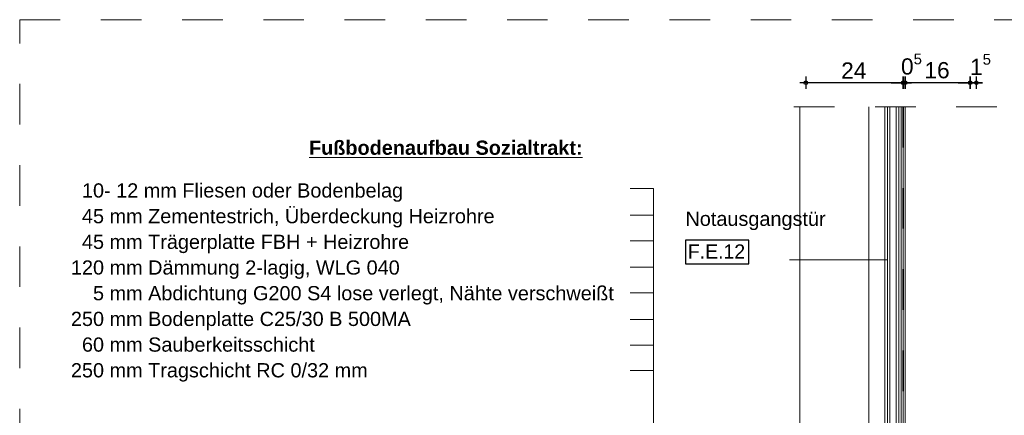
# Model space of a CAD drawing. Header units: metres. Extents: x 1316.5 to 1415.3, y -94.1 to -52.
# Tile 244 of 256: x 1391 to 1393.5, y -70 to -69. Entities that reach past the tile are written whole.
import ezdxf

# ---------------------------------------------------------------- set-up
doc = ezdxf.new("R2010")
doc.units = ezdxf.units.M
doc.header["$PDMODE"] = 65
for name, pattern in [('AUSGEZOGEN', [0]), ('STRICHLINIE_S4', [0.008, 0.006, -0.002]), ('STRICHPUNKT2_S5', [0.1, 0.07, -0.01, 0.01, -0.01]), ('VERDECKT2_S2', [0.03, 0.02, -0.01])]:
    doc.linetypes.add(name, pattern=pattern)
for name, color, linetype, lineweight in [('XR$1$Achsen', 4, 'AUSGEZOGEN', 13), ('XR$1$Logos', 255, 'AUSGEZOGEN', 13), ('XR$1$Maßlinie 1_50', 7, 'AUSGEZOGEN', 25), ('XR$1$Muster', 4, 'AUSGEZOGEN', 13), ('XR$1$Text 1_100', 3, 'AUSGEZOGEN', 18), ('XR$1$Text 1_50', 3, 'AUSGEZOGEN', 18), ('XR$1$Wand', 1, 'AUSGEZOGEN', 50), ('XR$1$Wand Mauerwerk tr_1', 42, 'AUSGEZOGEN', 18)]:
    doc.layers.add(name, color=color, linetype=linetype, lineweight=lineweight)
doc.styles.add('ARIAL', font='arial.ttf')
doc.dimstyles.new('DIMSTYLE_4', dxfattribs={"dimtxt": 0.04, "dimasz": 0.03, "dimexe": 0, "dimexo": 1e-06, "dimgap": 0.02, "dimtad": 2, "dimdec": 1, "dimlfac": 100, "dimrnd": 0.5, "dimzin": 4, "dimdsep": 46, "dimtxsty": 'ARIAL', "dimblk1": 'ALL_ML_KREIS', "dimblk2": 'ALL_ML_KREIS', "dimsah": 1, "dimcen": 0, "dimse1": 1, "dimse2": 1, "dimclrd": 7, "dimclre": 7, "dimclrt": 7, "dimadec": 0, "dimazin": 0, "dimtfac": 1, "dimtdec": 0, "dimtix": 1, "dimtmove": 2, "dimatfit": 3, "dimfxl": 0, "dimtzin": 0, "dimlwd": 0, "dimlwe": 25, "dimarcsym": 0})
doc.dimstyles.new('DIMSTYLE_5', dxfattribs={"dimtxt": 0.04, "dimasz": 0.03, "dimexe": 0, "dimexo": 1e-06, "dimgap": 0.02, "dimtad": 2, "dimdec": 1, "dimlfac": 100, "dimrnd": 0.5, "dimzin": 4, "dimdsep": 46, "dimtxsty": 'ARIAL', "dimblk1": 'ALL_ML_KREIS', "dimblk2": 'ALL_ML_KREIS', "dimsah": 1, "dimcen": 0, "dimse1": 1, "dimse2": 1, "dimclrd": 7, "dimclre": 7, "dimclrt": 7, "dimadec": 0, "dimazin": 0, "dimtfac": 1, "dimtdec": 0, "dimtix": 1, "dimtmove": 2, "dimatfit": 3, "dimfxl": 0, "dimtvp": 1.2, "dimtzin": 0, "dimlwd": 0, "dimlwe": 25, "dimarcsym": 0})

# ---------------------------------------------------------------- blocks, each defined once
blk = doc.blocks.new('ALL_ML_KREIS')
at = {"color": 0, "linetype": 'ByBlock', "lineweight": -2}
for p, q in [((-1, 0), (0.5, 0)), ((0, -0.5), (0, 0.5))]:
    blk.add_line(p, q, dxfattribs=at)
blk.add_circle((0, 0), 0.15, dxfattribs=at)
blk = doc.blocks.new('*D86')
at = {"layer": 'DEFPOINTS', "color": 7, "linetype": 'AUSGEZOGEN', "lineweight": 25, "transparency": 33554687}
for p in [(1393.3897, -69.1848), (1393.3747, -69.2441), (1393.3897, -69.2441)]:
    blk.add_point(p, dxfattribs=at)
at = {"layer": 'XR$1$Maßlinie 1_50', "color": 7, "linetype": 'AUSGEZOGEN', "lineweight": -2, "transparency": 33554687}
blk.add_line((1393.3897, -69.1848), (1393.3747, -69.1848), dxfattribs=at)
at = {"layer": 'XR$1$Maßlinie 1_50', "color": 7, "linetype": 'AUSGEZOGEN', "lineweight": 25, "transparency": 33554687, "xscale": 0.03, "yscale": 0.03, "zscale": 0.03}
for p, rotation in [((1393.3897, -69.1848), 360), ((1393.3747, -69.1848), 180)]:
    blk.add_blockref('ALL_ML_KREIS', p, dxfattribs=dict(at, rotation=rotation))
at = {"layer": 'XR$1$Maßlinie 1_50', "color": 7, "linetype": 'AUSGEZOGEN', "lineweight": 25, "transparency": 33554687, "insert": (1393.4, -69.1398), "char_height": 0.04, "width": 0.12, "attachment_point": 5, "style": 'ARIAL'}
blk.add_mtext('\\A1;{\\A1;{1\\H0.026400;\\S5^ ;}}', dxfattribs=at)
blk = doc.blocks.new('*D87')
at = {"layer": 'DEFPOINTS', "color": 7, "linetype": 'AUSGEZOGEN', "lineweight": 25, "transparency": 33554687}
for p in [(1393.3747, -69.1848), (1393.2147, -69.2441), (1393.3747, -69.2441)]:
    blk.add_point(p, dxfattribs=at)
at = {"layer": 'XR$1$Maßlinie 1_50', "color": 7, "linetype": 'AUSGEZOGEN', "lineweight": -2, "transparency": 33554687}
blk.add_line((1393.3747, -69.1848), (1393.2147, -69.1848), dxfattribs=at)
at = {"layer": 'XR$1$Maßlinie 1_50', "color": 7, "linetype": 'AUSGEZOGEN', "lineweight": 25, "transparency": 33554687, "xscale": 0.03, "yscale": 0.03, "zscale": 0.03}
for p, rotation in [((1393.2147, -69.1848), 180), ((1393.3747, -69.1848), 360)]:
    blk.add_blockref('ALL_ML_KREIS', p, dxfattribs=dict(at, rotation=rotation))
at = {"layer": 'XR$1$Maßlinie 1_50', "color": 7, "linetype": 'AUSGEZOGEN', "lineweight": 25, "transparency": 33554687, "insert": (1393.2929, -69.1542), "char_height": 0.04, "width": 0.16, "attachment_point": 5, "style": 'ARIAL'}
blk.add_mtext('\\A1;{\\A1;{16\\H0.026400;\\S^ ;}}', dxfattribs=at)
blk = doc.blocks.new('*D88')
at = {"layer": 'DEFPOINTS', "color": 7, "linetype": 'AUSGEZOGEN', "lineweight": 25, "transparency": 33554687}
for p in [(1393.2147, -69.1848), (1393.2097, -69.2441), (1393.2147, -69.2441)]:
    blk.add_point(p, dxfattribs=at)
at = {"layer": 'XR$1$Maßlinie 1_50', "color": 7, "linetype": 'AUSGEZOGEN', "lineweight": -2, "transparency": 33554687}
blk.add_line((1393.2147, -69.1848), (1393.2097, -69.1848), dxfattribs=at)
at = {"layer": 'XR$1$Maßlinie 1_50', "color": 7, "linetype": 'AUSGEZOGEN', "lineweight": 25, "transparency": 33554687, "xscale": 0.03, "yscale": 0.03, "zscale": 0.03}
for p, rotation in [((1393.2147, -69.1848), 360), ((1393.2097, -69.1848), 180)]:
    blk.add_blockref('ALL_ML_KREIS', p, dxfattribs=dict(at, rotation=rotation))
at = {"layer": 'XR$1$Maßlinie 1_50', "color": 7, "linetype": 'AUSGEZOGEN', "lineweight": 25, "transparency": 33554687, "insert": (1393.23, -69.1392), "char_height": 0.04, "width": 0.12, "attachment_point": 5, "style": 'ARIAL'}
blk.add_mtext('\\A1;{\\A1;{0\\H0.026400;\\S5^ ;}}', dxfattribs=at)
blk = doc.blocks.new('*D89')
at = {"layer": 'DEFPOINTS', "color": 7, "linetype": 'AUSGEZOGEN', "lineweight": 25, "transparency": 33554687}
for p in [(1393.2097, -69.1848), (1392.9697, -69.2441), (1393.2097, -69.2441)]:
    blk.add_point(p, dxfattribs=at)
at = {"layer": 'XR$1$Maßlinie 1_50', "color": 7, "linetype": 'AUSGEZOGEN', "lineweight": -2, "transparency": 33554687}
blk.add_line((1393.2097, -69.1848), (1392.9697, -69.1848), dxfattribs=at)
at = {"layer": 'XR$1$Maßlinie 1_50', "color": 7, "linetype": 'AUSGEZOGEN', "lineweight": 25, "transparency": 33554687, "xscale": 0.03, "yscale": 0.03, "zscale": 0.03}
for p, rotation in [((1392.9697, -69.1848), 180), ((1393.2097, -69.1848), 360)]:
    blk.add_blockref('ALL_ML_KREIS', p, dxfattribs=dict(at, rotation=rotation))
at = {"layer": 'XR$1$Maßlinie 1_50', "color": 7, "linetype": 'AUSGEZOGEN', "lineweight": 25, "transparency": 33554687, "insert": (1393.0879, -69.1548), "char_height": 0.04, "width": 0.16, "attachment_point": 5, "style": 'ARIAL'}
blk.add_mtext('\\A1;{\\A1;{24\\H0.026400;\\S^ ;}}', dxfattribs=at)

msp = doc.modelspace()

# ---------------------------------------------------------------- linework, layer by layer
at = {"layer": 'XR$1$Achsen', "color": 4, "linetype": 'STRICHPUNKT2_S5', "lineweight": 35, "transparency": 33554687}
msp.add_line((1393.2097, -69.2441), (1393.2097, -71.5375), dxfattribs=at)
at = {"layer": 'XR$1$Logos', "color": 255, "linetype": 'AUSGEZOGEN', "lineweight": 13, "transparency": 33554687}
for p, q in [((1393.1246, -70.1718), (1393.1246, -69.2441)), ((1393.1646, -70.1718), (1393.1646, -69.2441)), ((1393.1766, -70.1853), (1393.1766, -69.2441)), ((1393.1926, -69.2441), (1393.1926, -70.1853)), ((1393.2046, -70.1706), (1393.2046, -69.2441)), ((1393.2096, -70.1718), (1393.2096, -69.2441))]:
    msp.add_line(p, q, dxfattribs=at)
msp.add_lwpolyline([(1393.1986, -69.2441), (1393.1986, -70.1213), (1393.1986, -70.1853), (1393.1706, -70.1853), (1393.1706, -69.2441)], dxfattribs=at)
at = {"layer": 'XR$1$Muster', "color": 4, "linetype": 'AUSGEZOGEN', "lineweight": 13, "transparency": 33554687}
msp.add_line((1393.2147, -71.1545), (1393.2147, -69.2441), dxfattribs=at)
at = {"layer": 'XR$1$Text 1_100', "color": 3, "linetype": 'AUSGEZOGEN', "lineweight": 18, "transparency": 33554687}
for p, q in [((1392.5369, -69.4454), (1392.5949, -69.4454)), ((1392.5949, -69.4454), (1392.5949, -70.6707)), ((1392.5369, -69.5108), (1392.5949, -69.5108)), ((1392.5369, -69.574), (1392.5949, -69.574)), ((1392.5369, -69.6394), (1392.5949, -69.6394)), ((1392.5369, -69.7026), (1392.5949, -69.7026)), ((1392.5369, -69.768), (1392.5949, -69.768)), ((1392.5369, -69.8308), (1392.5949, -69.8308)), ((1392.5369, -69.8936), (1392.5949, -69.8936))]:
    msp.add_line(p, q, dxfattribs=at)
at = {"layer": 'XR$1$Text 1_50', "color": 4, "linetype": 'AUSGEZOGEN', "lineweight": 13, "transparency": 33554687}
msp.add_line((1392.9297, -69.6214), (1393.1697, -69.6214), dxfattribs=at)
at = {"layer": 'XR$1$Text 1_50', "color": 7, "linetype": 'AUSGEZOGEN', "lineweight": 25, "transparency": 33554687}
msp.add_lwpolyline([(1392.6734, -69.6308), (1392.8291, -69.6308), (1392.8291, -69.5724), (1392.6734, -69.5724), (1392.6734, -69.6308)], dxfattribs=at)
at = {"layer": 'XR$1$Wand', "color": 1, "linetype": 'VERDECKT2_S2', "lineweight": 13, "transparency": 33554687}
msp.add_line((1393.4403, -69.2441), (1392.866, -69.2441), dxfattribs=at)
at = {"layer": 'XR$1$Wand', "color": 1, "linetype": 'AUSGEZOGEN', "lineweight": 13, "transparency": 33554687}
msp.add_line((1392.9547, -69.2441), (1392.9547, -70.1965), dxfattribs=at)
at = {"layer": 'XR$1$Wand Mauerwerk tr_1', "color": 7, "linetype": 'STRICHLINIE_S4', "lineweight": 18, "transparency": 33554687}
msp.add_lwpolyline([(1391.034, -69.0296), (1394.7165, -69.0296), (1394.7165, -71.8879), (1391.034, -71.8879), (1391.034, -69.0296)], close=True, dxfattribs=at)

# ---------------------------------------------------------------- texts
at = {"layer": 'XR$1$Text 1_100', "color": 3, "linetype": 'AUSGEZOGEN', "lineweight": 18, "transparency": 33554687, "insert": (1391.7464, -69.3628), "char_height": 0.035, "width": 0.692531, "attachment_point": 7, "style": 'ARIAL'}
msp.add_mtext('\\A1;{\\L\\fArial|i0|b1;\\H0.035000;\\W1.000000;\\C3;Fußbodenaufbau Sozialtrakt:\\l}\\P', dxfattribs=at)
at = {"layer": 'XR$1$Text 1_100', "color": 3, "linetype": 'AUSGEZOGEN', "lineweight": 18, "transparency": 33554687, "insert": (1391.1601, -69.4326), "char_height": 0.035, "width": 1.358555, "attachment_point": 1, "line_spacing_factor": 1.084337, "style": 'ARIAL'}
msp.add_mtext('\\A1;{\\fArial|i0|b0;\\H0.035000;\\W1.000000;\\C3;  10- 12 mm Fliesen oder Bodenbelag}\\P{\\fArial|i0|b0;\\H0.035000;\\W1.000000;\\C3;  45 mm Zementestrich, Überdeckung Heizrohre}\\P{\\fArial|i0|b0;\\H0.035000;\\W1.000000;\\C3;  45 mm Trägerplatte FBH + Heizrohre}\\P{\\fArial|i0|b0;\\H0.035000;\\W1.000000;\\C3;120 mm Dämmung 2-lagig, WLG 040}\\P{\\fArial|i0|b0;\\H0.035000;\\W1.000000;\\C3;    5 mm Abdichtung G200 S4 lose verlegt, Nähte verschweißt}\\P{\\fArial|i0|b0;\\H0.035000;\\W1.000000;\\C3;250 mm Bodenplatte C25/30 B 500MA}\\P{\\fArial|i0|b0;\\H0.035000;\\W1.000000;\\C3;  60 mm Sauberkeitsschicht }\\P{\\fArial|i0|b0;\\H0.035000;\\W1.000000;\\C3;250 mm Tragschicht RC 0/32 mm}\\P', dxfattribs=at)
at = {"layer": 'XR$1$Text 1_50', "color": 7, "linetype": 'AUSGEZOGEN', "lineweight": 25, "transparency": 33554687, "char_height": 0.035, "attachment_point": 7, "style": 'ARIAL'}
for s, insert, width in [('\\W1.00;Notausgangstür', (1392.6734, -69.5479), 0.362633), ('\\W0.98;F.E.12', (1392.6792, -69.6179), 0.161158)]:
    msp.add_mtext(s, dxfattribs=dict(at, insert=insert, width=width))

# ---------------------------------------------------------------- dimensions: what is measured, and where the dimension line sits
at = {"layer": 'XR$1$Maßlinie 1_50', "color": 7, "linetype": 'AUSGEZOGEN', "lineweight": 25, "transparency": 33554687}
for base, p1, p2, dimstyle, picture, middle in [((1393.2097, -69.1848), (1393.2147, -69.2441), (1393.2097, -69.2441), 'DIMSTYLE_5', '*D88', (1393.23, -69.1392)), ((1393.3747, -69.1848), (1393.3897, -69.2441), (1393.3747, -69.2441), 'DIMSTYLE_5', '*D86', (1393.4, -69.1398)), ((1392.9697, -69.1848), (1393.2097, -69.2441), (1392.9697, -69.2441), 'DIMSTYLE_4', '*D89', (1393.0879, -69.1548)), ((1393.2147, -69.1848), (1393.3747, -69.2441), (1393.2147, -69.2441), 'DIMSTYLE_4', '*D87', (1393.2929, -69.1542))]:
    dim = msp.add_linear_dim(base=base, p1=p1, p2=p2, angle=180, dimstyle=dimstyle, override={"dimpost": '<>', "dimclrd": 7, "dimclre": 7, "dimclrt": 7, "dimlwd": 0, "dimlwe": 25}, dxfattribs=at)
    dim.commit()
    dim.dimension.update_dxf_attribs({"geometry": picture, "text_midpoint": middle, "dimtype": 160})

doc.saveas('drawing.dxf')
